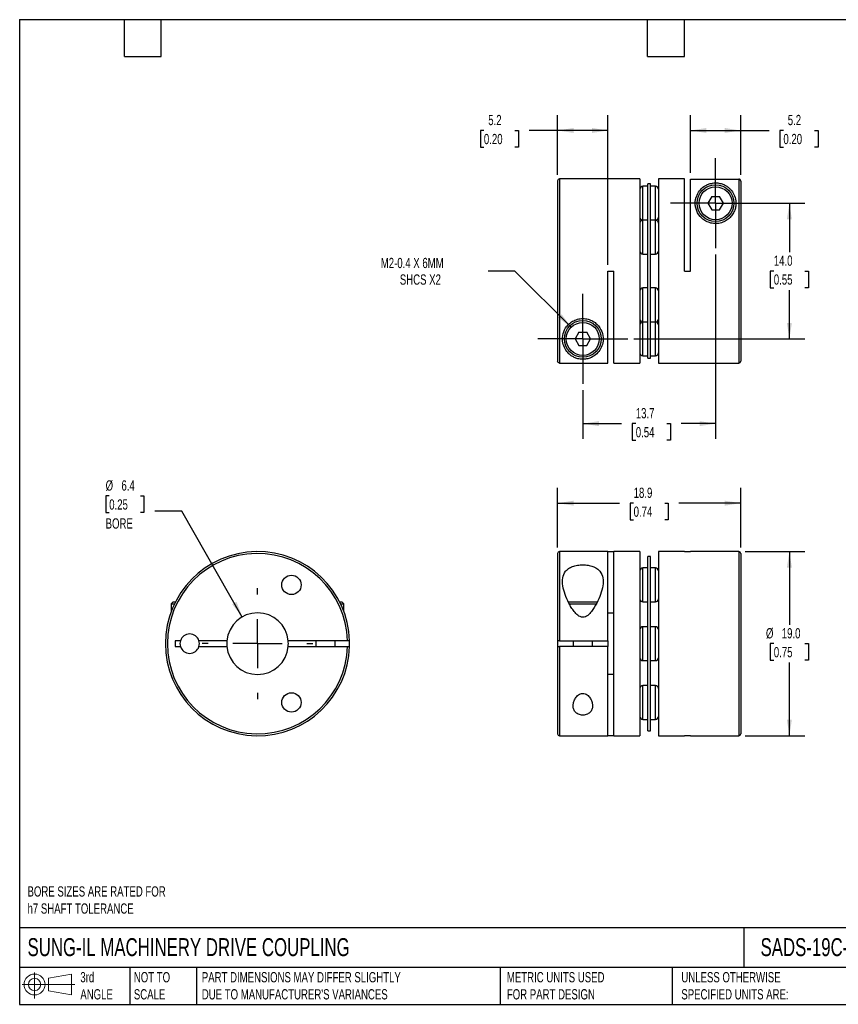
# Model space of a CAD drawing. Header units: millimetres. Extents: x 3 to 137, y 3 to 105.
# Tile 1 of 2: x 3 to 88, y 3 to 105. Entities that reach past the tile are written whole.
import ezdxf

# ---------------------------------------------------------------- set-up
doc = ezdxf.new("R2010")
doc.units = ezdxf.units.MM
doc.header["$LTSCALE"] = 0.5
doc.linetypes.add('SLD-Center', pattern=[19.05, 15.24, -1.27, 1.27, -1.27])
doc.linetypes.add('SLD-Solid', pattern=[0])
doc.layers.add('CENTER', color=40, linetype='SLD-Center')
doc.layers.add('SLD-DEFPOINTS', color=7, linetype='Continuous')
doc.layers.add('DIMENSIONS', color=140, linetype='SLD-Solid', lineweight=25)
doc.layers.add('TEXT', color=140, linetype='SLD-Solid', lineweight=25)
doc.styles.add('SLDTEXTSTYLE0', font='TXT', dxfattribs={"width": 0.7})
doc.dimstyles.new('SLDDIMSTYLE0', dxfattribs={"dimtxt": 1.079004, "dimasz": 1.651, "dimexe": 0, "dimexo": 0.0625, "dimgap": 0.269751, "dimtad": 0, "dimtih": 1, "dimtoh": 1, "dimdec": 1, "dimrnd": 1e-09, "dimzin": 4, "dimdsep": 46, "dimtxsty": 'SLDTEXTSTYLE0', "dimsah": 1, "dimcen": 0.09, "dimadec": 0, "dimazin": 1, "dimtfac": 1, "dimtdec": 1, "dimtofl": 0, "dimtmove": 0, "dimatfit": 3, "dimfxl": 0, "dimfrac": 2, "dimtolj": 1, "dimtzin": 12, "dimarcsym": 0})
doc.dimstyles.new('SLDDIMSTYLE1', dxfattribs={"dimtxt": 1.079004, "dimasz": 1.651, "dimexe": 0, "dimexo": 0.0625, "dimgap": 0.269751, "dimtad": 0, "dimtih": 1, "dimtoh": 1, "dimdec": 1, "dimrnd": 1e-09, "dimzin": 12, "dimdsep": 46, "dimtxsty": 'SLDTEXTSTYLE0', "dimsah": 1, "dimcen": 0.09, "dimadec": 0, "dimazin": 3, "dimtfac": 1, "dimtdec": 1, "dimtofl": 0, "dimtmove": 0, "dimatfit": 3, "dimfxl": 0, "dimfrac": 2, "dimtolj": 1, "dimtzin": 12, "dimarcsym": 0})
doc.dimstyles.new('SLDDIMSTYLE2', dxfattribs={"dimtxt": 1.079004, "dimasz": 1.651, "dimexe": 0, "dimexo": 0.0625, "dimgap": 0.269751, "dimtad": 0, "dimtih": 1, "dimtoh": 1, "dimdec": 1, "dimrnd": 1e-09, "dimzin": 12, "dimdsep": 46, "dimtxsty": 'SLDTEXTSTYLE0', "dimsah": 1, "dimcen": 0, "dimadec": 0, "dimazin": 3, "dimtfac": 1, "dimtdec": 1, "dimtofl": 0, "dimtmove": 0, "dimatfit": 3, "dimfxl": 0, "dimfrac": 2, "dimtolj": 1, "dimtzin": 12, "dimarcsym": 0})
doc.dimstyles.new('SLDDIMSTYLE3', dxfattribs={"dimtxt": 1.079004, "dimasz": 1.651, "dimexe": 0, "dimexo": 0.0625, "dimgap": 0.269751, "dimtad": 0, "dimtih": 1, "dimtoh": 1, "dimdec": 1, "dimrnd": 1e-09, "dimzin": 12, "dimdsep": 46, "dimtxsty": 'SLDTEXTSTYLE0', "dimsah": 1, "dimcen": 0, "dimadec": 0, "dimazin": 3, "dimtfac": 1, "dimtdec": 1, "dimtofl": 0, "dimtmove": 0, "dimatfit": 3, "dimfxl": 0, "dimfrac": 2, "dimtolj": 1, "dimtzin": 12, "dimarcsym": 0})

# ---------------------------------------------------------------- blocks, each defined once
blk = doc.blocks.new('Block11')
at = {"color": 7, "linetype": 'SLD-Solid', "lineweight": 18}
for p, q in [((1.29, 2.66), (1.29, 0)), ((2.74, 2.08), (5.09, 2.52)), ((2.74, 0.8), (2.74, 2.08)), ((5.09, 2.52), (5.09, 0.37)), ((0, 1.44), (5.44, 1.44)), ((2.74, 0.8), (5.09, 0.37))]:
    blk.add_line(p, q, dxfattribs=at)
for radius in [1.08, 0.643]:
    blk.add_circle((1.29, 1.44), radius, dxfattribs=at)
blk = doc.blocks.new('Block12')
at = {"layer": 'SLD-DEFPOINTS'}
blk.add_blockref('Block11', (0, 0), dxfattribs=at)
blk = doc.blocks.new('_D')
at = {"layer": 'DIMENSIONS'}
for p, q in [((78, 49.89), (84.16, 49.89)), ((82.58, 49.89), (82.58, 42.34)), ((80.97, 40.39), (80.61, 40.39)), ((80.61, 40.39), (80.61, 38.67)), ((84.18, 40.39), (84.54, 40.39)), ((84.54, 40.39), (84.54, 38.67)), ((80.61, 38.67), (80.97, 38.67)), ((84.54, 38.67), (84.18, 38.67)), ((82.58, 30.89), (82.58, 38.43)), ((78, 30.89), (84.16, 30.89))]:
    blk.add_line(p, q, dxfattribs=at)
for points in [[(82.58, 49.89), (82.32, 48.24), (82.83, 48.24)], [(82.58, 30.89), (82.83, 32.54), (82.32, 32.54)]]:
    blk.add_solid(points, dxfattribs=at)
at = {"layer": 'DIMENSIONS', "char_height": 1.058, "attachment_point": 1, "style": 'SLDTEXTSTYLE0'}
for s, insert in [('%%c', (80.16, 41.99)), ('19.0', (81.79, 41.99)), ('0.75', (80.97, 40.04))]:
    blk.add_mtext(s, dxfattribs=dict(at, insert=insert))
blk = doc.blocks.new('_D_1')
at = {"layer": 'DIMENSIONS'}
for p, q in [((58.66, 50.32), (58.66, 56.47)), ((77.56, 50.32), (77.56, 56.47)), ((58.66, 54.89), (65.05, 54.89)), ((66.51, 54.89), (66.15, 54.89)), ((66.15, 54.89), (66.15, 53.17)), ((69.72, 54.89), (70.08, 54.89)), ((70.08, 54.89), (70.08, 53.17)), ((77.56, 54.89), (71.18, 54.89)), ((66.15, 53.17), (66.51, 53.17)), ((70.08, 53.17), (69.72, 53.17))]:
    blk.add_line(p, q, dxfattribs=at)
for points in [[(58.66, 54.89), (60.32, 54.63), (60.32, 55.14)], [(77.56, 54.89), (75.91, 55.14), (75.91, 54.63)]]:
    blk.add_solid(points, dxfattribs=at)
at = {"layer": 'DIMENSIONS', "char_height": 1.058, "attachment_point": 1, "style": 'SLDTEXTSTYLE0'}
for s, insert in [('18.9', (66.51, 56.49)), ('0.74', (66.51, 54.54))]:
    blk.add_mtext(s, dxfattribs=dict(at, insert=insert))
blk = doc.blocks.new('_D_3')
at = {"layer": 'DIMENSIONS'}
for p, q in [((75.6, 85.84), (84.16, 85.84)), ((82.58, 85.84), (82.58, 80.79)), ((80.97, 78.84), (80.61, 78.84)), ((80.61, 78.84), (80.61, 77.12)), ((84.18, 78.84), (84.54, 78.84)), ((84.54, 78.84), (84.54, 77.12)), ((80.61, 77.12), (80.97, 77.12)), ((82.58, 71.84), (82.58, 76.88)), ((84.54, 77.12), (84.18, 77.12)), ((66.54, 71.84), (84.16, 71.84))]:
    blk.add_line(p, q, dxfattribs=at)
for points in [[(82.58, 85.84), (82.32, 84.19), (82.83, 84.19)], [(82.58, 71.84), (82.83, 73.49), (82.32, 73.49)]]:
    blk.add_solid(points, dxfattribs=at)
at = {"layer": 'DIMENSIONS', "char_height": 1.058, "attachment_point": 1, "style": 'SLDTEXTSTYLE0'}
for s, insert in [('14.0', (80.97, 80.44)), ('0.55', (80.97, 78.49))]:
    blk.add_mtext(s, dxfattribs=dict(at, insert=insert))
blk = doc.blocks.new('_D_4')
at = {"layer": 'DIMENSIONS'}
for p, q in [((74.96, 80.56), (74.96, 61.51)), ((61.26, 66.56), (61.26, 61.51)), ((61.26, 63.09), (65.27, 63.09)), ((66.73, 63.09), (66.37, 63.09)), ((66.37, 63.09), (66.37, 61.38)), ((69.94, 63.09), (70.3, 63.09)), ((70.3, 63.09), (70.3, 61.38)), ((74.96, 63.09), (71.4, 63.09)), ((66.37, 61.38), (66.73, 61.38)), ((70.3, 61.38), (69.94, 61.38))]:
    blk.add_line(p, q, dxfattribs=at)
for points in [[(61.26, 63.09), (62.92, 62.84), (62.92, 63.35)], [(74.96, 63.09), (73.31, 63.35), (73.31, 62.84)]]:
    blk.add_solid(points, dxfattribs=at)
at = {"layer": 'DIMENSIONS', "char_height": 1.058, "attachment_point": 1, "style": 'SLDTEXTSTYLE0'}
for s, insert in [('13.7', (66.73, 64.7)), ('0.54', (66.73, 62.74))]:
    blk.add_mtext(s, dxfattribs=dict(at, insert=insert))
blk = doc.blocks.new('_D_5')
at = {"layer": 'DIMENSIONS'}
for p, q in [((58.66, 88.77), (58.66, 94.93)), ((63.86, 79.47), (63.86, 94.93)), ((51.06, 93.34), (50.7, 93.34)), ((50.7, 93.34), (50.7, 91.63)), ((54.27, 93.34), (54.63, 93.34)), ((54.63, 93.34), (54.63, 91.63)), ((58.66, 93.34), (55.73, 93.34)), ((63.86, 93.34), (58.66, 93.34)), ((50.7, 91.63), (51.06, 91.63)), ((54.63, 91.63), (54.27, 91.63))]:
    blk.add_line(p, q, dxfattribs=at)
for points in [[(58.66, 93.34), (60.32, 93.09), (60.32, 93.6)], [(63.86, 93.34), (62.21, 93.6), (62.21, 93.09)]]:
    blk.add_solid(points, dxfattribs=at)
at = {"layer": 'DIMENSIONS', "char_height": 1.058, "attachment_point": 1, "style": 'SLDTEXTSTYLE0'}
for s, insert in [('5.2', (51.51, 94.95)), ('0.20', (51.06, 92.99))]:
    blk.add_mtext(s, dxfattribs=dict(at, insert=insert))
blk = doc.blocks.new('_D_6')
at = {"layer": 'DIMENSIONS'}
for p, q in [((72.36, 88.97), (72.36, 94.93)), ((77.56, 88.77), (77.56, 94.93)), ((72.36, 93.34), (77.56, 93.34)), ((77.56, 93.34), (80.5, 93.34)), ((81.96, 93.34), (81.6, 93.34)), ((81.6, 93.34), (81.6, 91.63)), ((85.17, 93.34), (85.53, 93.34)), ((85.53, 93.34), (85.53, 91.63)), ((81.6, 91.63), (81.96, 91.63)), ((85.53, 91.63), (85.17, 91.63))]:
    blk.add_line(p, q, dxfattribs=at)
for points in [[(72.36, 93.34), (74.02, 93.09), (74.02, 93.6)], [(77.56, 93.34), (75.91, 93.6), (75.91, 93.09)]]:
    blk.add_solid(points, dxfattribs=at)
at = {"layer": 'DIMENSIONS', "char_height": 1.058, "attachment_point": 1, "style": 'SLDTEXTSTYLE0'}
for s, insert in [('5.2', (82.41, 94.95)), ('0.20', (81.96, 92.99))]:
    blk.add_mtext(s, dxfattribs=dict(at, insert=insert))
blk = doc.blocks.new('_D_7')
at = {"layer": 'DIMENSIONS'}
for p, q in [((54.26, 78.84), (51.49, 78.84)), ((60.06, 73.04), (54.26, 78.84))]:
    blk.add_line(p, q, dxfattribs=at)
blk.add_solid([(60.06, 73.04), (59.07, 74.39), (58.72, 74.03)], dxfattribs=at)
at = {"layer": 'DIMENSIONS', "attachment_point": 1, "style": 'SLDTEXTSTYLE0'}
for s, insert, char_height in [('M2-0.4 X 6MM', (40.42, 80.2), 1.0583), ('SHCS X2', (42.39, 78.49), 1.058)]:
    blk.add_mtext(s, dxfattribs=dict(at, insert=insert, char_height=char_height))
blk = doc.blocks.new('SW_CENTERMARKSYMBOL_1')
at = {"layer": 'CENTER', "color": 0}
for p, q in [((0, 2.54), (0, 4.64)), ((0, 0), (0, 2.54)), ((-2.54, 0), (-4.64, 0)), ((0, 0), (-2.54, 0)), ((0, 0), (0, -2.54)), ((0, 0), (2.54, 0)), ((2.54, 0), (4.64, 0)), ((0, -2.54), (0, -4.64))]:
    blk.add_line(p, q, dxfattribs=at)
blk = doc.blocks.new('SW_CENTERMARKSYMBOL_2')
at = {"layer": 'CENTER', "color": 0}
for p, q in [((0, 2.54), (0, 4.64)), ((0, 0), (0, 2.54)), ((-2.54, 0), (-4.64, 0)), ((0, 0), (-2.54, 0)), ((0, 0), (0, -2.54)), ((0, 0), (2.54, 0)), ((2.54, 0), (4.64, 0)), ((0, -2.54), (0, -4.64))]:
    blk.add_line(p, q, dxfattribs=at)
blk = doc.blocks.new('_D_8')
at = {"layer": 'DIMENSIONS'}
for p, q in [((12.41, 55.63), (12.05, 55.63)), ((12.05, 55.63), (12.05, 53.91)), ((15.62, 55.63), (15.98, 55.63)), ((15.98, 55.63), (15.98, 53.91)), ((12.05, 53.91), (12.41, 53.91)), ((15.98, 53.91), (15.62, 53.91)), ((19.91, 54.06), (17.13, 54.06)), ((26.14, 43.14), (19.91, 54.06))]:
    blk.add_line(p, q, dxfattribs=at)
blk.add_solid([(26.14, 43.14), (25.54, 44.7), (25.1, 44.45)], dxfattribs=at)
at = {"layer": 'DIMENSIONS', "char_height": 1.058, "attachment_point": 1, "style": 'SLDTEXTSTYLE0'}
for s, insert in [('%%c', (12.04, 57.24)), ('6.4', (13.67, 57.24)), ('0.25', (12.41, 55.28)), ('BORE', (12.04, 53.32))]:
    blk.add_mtext(s, dxfattribs=dict(at, insert=insert))
blk = doc.blocks.new('SW_CENTERMARKSYMBOL_3')
at = {"layer": 'CENTER', "color": 0}
for p, q in [((0, 5.08), (0, 5.715)), ((0, 0), (0, 2.54)), ((-5.08, 0), (-5.715, 0)), ((0, 0), (-2.54, 0)), ((0, 0), (0, -2.54)), ((0, 0), (2.54, 0)), ((5.08, 0), (5.715, 0)), ((0, -5.08), (0, -5.715))]:
    blk.add_line(p, q, dxfattribs=at)

msp = doc.modelspace()

# ---------------------------------------------------------------- linework, layer by layer
for p, q in [((58.66, 88.14), (58.66, 69.54)), ((67.16, 88.34), (58.86, 88.34)), ((58.86, 88.34), (58.86, 69.34)), ((67.16, 88.34), (67.16, 69.34)), ((67.99, 87.59), (67.46, 87.59)), ((67.46, 84.09), (67.46, 87.59)), ((68.24, 87.84), (67.99, 87.84)), ((67.99, 69.84), (67.99, 87.84)), ((68.24, 69.84), (68.24, 87.84)), ((68.76, 87.59), (68.24, 87.59)), ((68.76, 84.09), (68.76, 87.59)), ((71.76, 88.34), (69.06, 88.34)), ((69.06, 88.34), (69.06, 69.34)), ((71.76, 78.84), (71.76, 88.34)), ((72.36, 88.33), (77.36, 88.33)), ((72.36, 78.84), (72.36, 88.33)), ((77.36, 88.33), (77.36, 69.34)), ((77.56, 88.13), (77.56, 69.54)), ((74.56, 86.54), (74.16, 85.84)), ((74.56, 86.54), (75.37, 86.54)), ((75.77, 85.84), (75.37, 86.54)), ((74.16, 85.84), (74.56, 85.14)), ((75.37, 85.14), (75.77, 85.84)), ((74.56, 85.14), (75.37, 85.14)), ((67.99, 84.09), (67.46, 84.09)), ((67.46, 80.59), (67.46, 84.09)), ((68.76, 84.09), (68.24, 84.09)), ((68.76, 80.59), (68.76, 84.09)), ((67.46, 80.59), (67.99, 80.59)), ((68.24, 80.59), (68.76, 80.59)), ((63.86, 78.84), (64.46, 78.84)), ((63.86, 69.34), (63.86, 78.84)), ((64.46, 69.34), (64.46, 78.84)), ((71.76, 78.84), (72.36, 78.84)), ((67.99, 77.09), (67.46, 77.09)), ((67.46, 73.59), (67.46, 77.09)), ((68.76, 77.09), (68.24, 77.09)), ((68.76, 73.59), (68.76, 77.09)), ((67.46, 73.59), (67.99, 73.59)), ((67.46, 70.09), (67.46, 73.59)), ((68.24, 73.59), (68.76, 73.59)), ((68.76, 70.09), (68.76, 73.59)), ((60.86, 72.54), (60.46, 71.84)), ((60.86, 72.54), (61.67, 72.54)), ((62.07, 71.84), (61.67, 72.54)), ((60.46, 71.84), (60.86, 71.14)), ((60.86, 71.14), (61.67, 71.14)), ((61.67, 71.14), (62.07, 71.84)), ((58.86, 69.34), (63.86, 69.34)), ((64.46, 69.34), (67.16, 69.34)), ((67.46, 70.09), (67.99, 70.09)), ((67.99, 69.84), (68.24, 69.84)), ((68.24, 70.09), (68.76, 70.09)), ((69.06, 69.34), (77.36, 69.34)), ((63.86, 49.89), (58.86, 49.89)), ((58.86, 49.89), (58.86, 40.69)), ((63.86, 49.89), (64.46, 49.89)), ((63.86, 40.69), (63.86, 49.89)), ((67.16, 49.89), (64.46, 49.89)), ((64.46, 30.89), (64.46, 49.89)), ((67.16, 49.89), (67.16, 30.89)), ((71.76, 49.89), (69.06, 49.89)), ((69.06, 49.89), (69.06, 30.89)), ((71.76, 49.89), (72.36, 49.89)), ((77.36, 49.89), (72.36, 49.89)), ((77.36, 49.89), (77.36, 30.89)), ((58.66, 49.69), (58.66, 40.69)), ((68.24, 49.39), (67.99, 49.39)), ((67.99, 40.39), (67.99, 49.39)), ((68.24, 40.39), (68.24, 49.39)), ((77.56, 49.69), (77.56, 31.09)), ((67.99, 48.2), (67.46, 48.2)), ((67.46, 46.45), (67.46, 48.2)), ((68.76, 48.2), (68.24, 48.2)), ((68.76, 46.45), (68.76, 48.2)), ((67.46, 44.7), (67.46, 46.45)), ((68.76, 44.7), (68.76, 46.45)), ((19.01, 44.69), (18.81, 44.49)), ((18.81, 44.49), (18.81, 43.71)), ((18.81, 44.49), (19.14, 44.49)), ((19.01, 44.69), (19.24, 44.69)), ((36.18, 44.69), (36.41, 44.69)), ((36.28, 44.49), (36.61, 44.49)), ((36.61, 44.49), (36.41, 44.69)), ((36.61, 43.71), (36.61, 44.49)), ((59.77, 44.69), (62.77, 44.69)), ((59.86, 44.49), (62.66, 44.49)), ((67.46, 44.7), (67.99, 44.7)), ((68.24, 44.7), (68.76, 44.7)), ((63.86, 43.56), (64.46, 43.56)), ((67.99, 42.14), (67.46, 42.14)), ((67.46, 40.39), (67.46, 42.14)), ((68.76, 42.14), (68.24, 42.14)), ((68.76, 40.39), (68.76, 42.14)), ((19.76, 40.69), (19.21, 40.69)), ((19.21, 40.69), (19.21, 40.09)), ((24.55, 40.69), (21.67, 40.69)), ((37.01, 40.69), (30.87, 40.69)), ((33.71, 40.69), (33.71, 40.09)), ((35.71, 40.09), (35.71, 40.69)), ((58.66, 40.69), (58.66, 40.09)), ((58.86, 40.69), (63.86, 40.69)), ((60.26, 40.69), (60.26, 40.09)), ((62.26, 40.09), (62.26, 40.69)), ((63.86, 40.69), (63.86, 40.09)), ((19.21, 40.09), (19.76, 40.09)), ((21.67, 40.09), (24.55, 40.09)), ((30.87, 40.09), (37.01, 40.09)), ((58.66, 40.09), (58.66, 31.09)), ((63.86, 40.09), (58.86, 40.09)), ((58.86, 40.09), (58.86, 30.89)), ((63.86, 30.89), (63.86, 40.09)), ((67.46, 38.64), (67.46, 40.39)), ((67.99, 31.39), (67.99, 40.39)), ((68.24, 31.39), (68.24, 40.39)), ((68.76, 38.64), (68.76, 40.39)), ((67.46, 38.64), (67.99, 38.64)), ((68.24, 38.64), (68.76, 38.64)), ((64.46, 37.21), (63.86, 37.21)), ((67.99, 36.07), (67.46, 36.07)), ((67.46, 34.32), (67.46, 36.07)), ((68.76, 36.07), (68.24, 36.07)), ((68.76, 34.32), (68.76, 36.07)), ((67.46, 32.57), (67.46, 34.32)), ((68.76, 32.57), (68.76, 34.32)), ((67.46, 32.57), (67.99, 32.57)), ((68.24, 32.57), (68.76, 32.57)), ((58.86, 30.89), (63.86, 30.89)), ((64.46, 30.89), (63.86, 30.89)), ((64.46, 30.89), (67.16, 30.89)), ((67.99, 31.39), (68.24, 31.39)), ((69.06, 30.89), (71.76, 30.89)), ((72.36, 30.89), (71.76, 30.89)), ((72.36, 30.89), (77.36, 30.89))]:
    msp.add_line(p, q)
at = {"flags": 128}
msp.add_lwpolyline([(37.21, 40.09), (37.21, 40.39), (37.21, 40.69)], dxfattribs=at)
for centre, radius in [((74.96, 85.84), 1.9), ((74.96, 85.84), 1.7), ((61.26, 71.84), 1.9), ((61.26, 71.84), 1.7), ((31.21, 46.45), 1), ((31.21, 34.32), 1)]:
    msp.add_circle(centre, radius)
for centre, radius, start, end in [((58.86, 88.14), 0.2, 90, 180), ((67.46, 87.29), 0.3, 90, 180), ((68.76, 87.29), 0.3, 0, 90), ((67.46, 84.39), 0.3, 180, 270), ((68.76, 84.39), 0.3, 270, 0), ((67.46, 83.79), 0.3, 90, 180), ((68.76, 83.79), 0.3, 0, 90), ((67.46, 80.89), 0.3, 180, 270), ((68.76, 80.89), 0.3, 270, 0), ((67.46, 76.79), 0.3, 90, 180), ((68.76, 76.79), 0.3, 0, 90), ((67.46, 73.89), 0.3, 180, 270), ((67.46, 73.29), 0.3, 90, 180), ((68.76, 73.89), 0.3, 270, 0), ((68.76, 73.29), 0.3, 0, 90), ((67.46, 70.39), 0.3, 180, 270), ((68.76, 70.39), 0.3, 270, 0), ((77.36, 69.54), 0.2, 270, 0), ((27.71, 40.39), 9.5, 1.8096, 358.1904), ((58.86, 49.69), 0.2, 90, 180), ((77.36, 49.69), 0.2, 0, 90), ((27.71, 40.39), 9.3, 1.8486, 358.1514), ((67.46, 47.9), 0.3, 90, 180), ((68.76, 47.9), 0.3, 0, 90), ((67.46, 45), 0.3, 180, 270), ((68.76, 45), 0.3, 270, 0), ((27.71, 40.39), 3.18, 5.4219, 174.5781), ((67.46, 41.84), 0.3, 90, 180), ((68.76, 41.84), 0.3, 0, 90), ((20.71, 40.39), 1, 162.5424, 197.4576), ((20.71, 40.39), 1, 17.4576, 162.5424), ((20.71, 40.39), 1, 342.5424, 17.4576), ((27.71, 40.39), 3.18, 174.5781, 185.4219), ((27.71, 40.39), 3.18, 354.5781, 5.4219), ((20.71, 40.39), 1, 197.4576, 342.5424), ((27.71, 40.39), 3.18, 185.4219, 354.5781), ((67.46, 38.94), 0.3, 180, 270), ((68.76, 38.94), 0.3, 270, 0), ((67.46, 35.77), 0.3, 90, 180), ((68.76, 35.77), 0.3, 0, 90), ((67.46, 32.87), 0.3, 180, 270), ((68.76, 32.87), 0.3, 270, 0), ((58.86, 31.09), 0.2, 180, 270), ((77.36, 31.09), 0.2, 270, 0)]:
    msp.add_arc(centre, radius, start, end)
for points, knots in [([(72.86, 85.84), (72.86, 85.71), (72.88, 85.58), (72.93, 85.32), (72.96, 85.18), (73.13, 84.78), (73.3, 84.51), (73.67, 84.17), (73.81, 84.07), (74.13, 83.9), (74.3, 83.84), (74.65, 83.75), (74.84, 83.73), (75.21, 83.74), (75.4, 83.77), (75.74, 83.88), (75.91, 83.95), (76.21, 84.14), (76.34, 84.24), (76.58, 84.48), (76.67, 84.61), (76.83, 84.87), (76.9, 85), (76.99, 85.27), (77.02, 85.4), (77.06, 85.66), (77.07, 85.79), (77.05, 86.16), (77, 86.39), (76.84, 86.8), (76.73, 86.99), (76.53, 87.24), (76.46, 87.31), (76.3, 87.46), (76.22, 87.53), (76.03, 87.65), (75.93, 87.71), (75.7, 87.81), (75.58, 87.85), (75.35, 87.9), (75.27, 87.92), (75.1, 87.93), (75, 87.94), (74.82, 87.93), (74.73, 87.92), (74.56, 87.9), (74.49, 87.88), (74.27, 87.83), (74.16, 87.78), (73.94, 87.67), (73.84, 87.61), (73.57, 87.42), (73.42, 87.27), (73.16, 86.93), (73.06, 86.74), (72.91, 86.32), (72.86, 86.09), (72.86, 85.84)], [0, 0, 0, 0, 0.03125, 0.03125, 0.0625, 0.0625, 0.125, 0.125, 0.15625, 0.15625, 0.1875, 0.1875, 0.21875, 0.21875, 0.25, 0.25, 0.28125, 0.28125, 0.3125, 0.3125, 0.34375, 0.34375, 0.375, 0.375, 0.40625, 0.40625, 0.4375, 0.4375, 0.5, 0.5, 0.5625, 0.5625, 0.59375, 0.59375, 0.625, 0.625, 0.65625, 0.65625, 0.6875, 0.6875, 0.703125, 0.703125, 0.71875, 0.71875, 0.734375, 0.734375, 0.75, 0.75, 0.78125, 0.78125, 0.8125, 0.8125, 0.875, 0.875, 0.9375, 0.9375, 1, 1, 1, 1]), ([(77.56, 88.13), (77.56, 88.18), (77.54, 88.24), (77.47, 88.31), (77.42, 88.33), (77.36, 88.33)], [0, 0, 0, 0, 0.5, 0.5, 1, 1, 1, 1]), ([(61.26, 69.74), (61.45, 69.74), (61.63, 69.76), (61.92, 69.83), (62.04, 69.88), (62.37, 70.03), (62.55, 70.16), (62.86, 70.46), (62.99, 70.62), (63.21, 71), (63.28, 71.21), (63.37, 71.67), (63.38, 71.92), (63.29, 72.45), (63.19, 72.72), (62.94, 73.11), (62.84, 73.24), (62.6, 73.47), (62.46, 73.57), (62.15, 73.75), (61.98, 73.82), (61.63, 73.91), (61.44, 73.94), (61.07, 73.94), (60.89, 73.91), (60.53, 73.81), (60.37, 73.74), (60.06, 73.57), (59.92, 73.46), (59.69, 73.23), (59.58, 73.1), (59.33, 72.72), (59.24, 72.44), (59.15, 71.92), (59.16, 71.67), (59.25, 71.21), (59.33, 71), (59.54, 70.62), (59.67, 70.45), (59.9, 70.24), (59.99, 70.17), (60.17, 70.04), (60.27, 69.98), (60.49, 69.88), (60.61, 69.83), (60.83, 69.78), (60.91, 69.77), (61.08, 69.74), (61.17, 69.74), (61.26, 69.74)], [0, 0, 0, 0, 0.03125, 0.03125, 0.0625, 0.0625, 0.125, 0.125, 0.1875, 0.1875, 0.25, 0.25, 0.3125, 0.3125, 0.375, 0.375, 0.40625, 0.40625, 0.4375, 0.4375, 0.46875, 0.46875, 0.5, 0.5, 0.53125, 0.53125, 0.5625, 0.5625, 0.59375, 0.59375, 0.625, 0.625, 0.6875, 0.6875, 0.75, 0.75, 0.8125, 0.8125, 0.875, 0.875, 0.90625, 0.90625, 0.9375, 0.9375, 0.96875, 0.96875, 0.984375, 0.984375, 1, 1, 1, 1]), ([(58.86, 69.34), (58.81, 69.34), (58.76, 69.36), (58.69, 69.44), (58.66, 69.49), (58.66, 69.54)], [0, 0, 0, 0, 0.5, 0.5, 1, 1, 1, 1]), ([(61.26, 43.11), (61.45, 43.11), (61.63, 43.2), (61.92, 43.42), (62.04, 43.56), (62.37, 43.97), (62.55, 44.28), (62.86, 44.87), (62.99, 45.17), (63.21, 45.77), (63.28, 46.07), (63.37, 46.63), (63.38, 46.91), (63.29, 47.42), (63.19, 47.66), (62.94, 47.97), (62.84, 48.06), (62.6, 48.23), (62.46, 48.3), (62.15, 48.41), (61.98, 48.45), (61.63, 48.51), (61.44, 48.53), (61.07, 48.52), (60.89, 48.51), (60.53, 48.45), (60.37, 48.41), (60.06, 48.29), (59.92, 48.22), (59.69, 48.06), (59.58, 47.96), (59.33, 47.66), (59.24, 47.42), (59.15, 46.91), (59.16, 46.63), (59.25, 46.06), (59.33, 45.77), (59.54, 45.17), (59.67, 44.87), (59.9, 44.42), (59.99, 44.27), (60.17, 43.98), (60.27, 43.83), (60.49, 43.56), (60.61, 43.43), (60.83, 43.26), (60.91, 43.21), (61.08, 43.14), (61.17, 43.11), (61.26, 43.11)], [0, 0, 0, 0, 0.03125, 0.03125, 0.0625, 0.0625, 0.125, 0.125, 0.1875, 0.1875, 0.25, 0.25, 0.3125, 0.3125, 0.375, 0.375, 0.40625, 0.40625, 0.4375, 0.4375, 0.46875, 0.46875, 0.5, 0.5, 0.53125, 0.53125, 0.5625, 0.5625, 0.59375, 0.59375, 0.625, 0.625, 0.6875, 0.6875, 0.75, 0.75, 0.8125, 0.8125, 0.875, 0.875, 0.90625, 0.90625, 0.9375, 0.9375, 0.96875, 0.96875, 0.984375, 0.984375, 1, 1, 1, 1]), ([(37.21, 40.69), (37.21, 40.69), (37.19, 40.69), (37.11, 40.69), (37.06, 40.69), (37.01, 40.69)], [0, 0, 0, 0, 0.5, 0.5, 1, 1, 1, 1]), ([(58.86, 40.69), (58.81, 40.69), (58.76, 40.69), (58.69, 40.69), (58.66, 40.69), (58.66, 40.69)], [0, 0, 0, 0, 0.5, 0.5, 1, 1, 1, 1]), ([(37.01, 40.09), (37.06, 40.09), (37.11, 40.09), (37.19, 40.09), (37.21, 40.09), (37.21, 40.09)], [0, 0, 0, 0, 0.5, 0.5, 1, 1, 1, 1]), ([(58.66, 40.09), (58.66, 40.09), (58.69, 40.09), (58.76, 40.09), (58.81, 40.09), (58.86, 40.09)], [0, 0, 0, 0, 0.5, 0.5, 1, 1, 1, 1]), ([(61.26, 35.26), (61.1, 35.26), (60.94, 35.19), (60.69, 35.01), (60.6, 34.89), (60.44, 34.66), (60.38, 34.53), (60.3, 34.29), (60.27, 34.16), (60.26, 33.92), (60.27, 33.8), (60.33, 33.57), (60.39, 33.46), (60.55, 33.26), (60.66, 33.18), (60.94, 33.06), (61.1, 33.02), (61.43, 33.02), (61.6, 33.06), (61.87, 33.18), (61.98, 33.26), (62.14, 33.46), (62.2, 33.57), (62.26, 33.8), (62.27, 33.92), (62.25, 34.16), (62.23, 34.29), (62.15, 34.54), (62.09, 34.66), (61.93, 34.89), (61.84, 35.01), (61.65, 35.15), (61.58, 35.19), (61.43, 35.25), (61.35, 35.26), (61.26, 35.26)], [0, 0, 0, 0, 0.0625, 0.0625, 0.125, 0.125, 0.1875, 0.1875, 0.25, 0.25, 0.3125, 0.3125, 0.375, 0.375, 0.4375, 0.4375, 0.5, 0.5, 0.5625, 0.5625, 0.625, 0.625, 0.6875, 0.6875, 0.75, 0.75, 0.8125, 0.8125, 0.875, 0.875, 0.9375, 0.9375, 0.96875, 0.96875, 1, 1, 1, 1])]:
    msp.add_open_spline(points, degree=3, knots=knots)
at = {"layer": 'TEXT'}
for p, q in [((3.17, 104.78), (136.52, 104.78)), ((3.17, 104.78), (3.17, 3.17)), ((13.97, 100.97), (13.97, 104.78)), ((17.78, 100.97), (17.78, 104.78)), ((67.94, 100.97), (67.94, 104.78)), ((71.75, 100.97), (71.75, 104.78)), ((13.97, 100.97), (17.78, 100.97)), ((67.94, 100.97), (71.75, 100.97)), ((136.52, 11.06), (3.17, 11.06)), ((77.88, 11.06), (77.88, 6.98)), ((136.52, 6.98), (3.17, 6.98)), ((14.52, 6.98), (14.52, 3.17)), ((21.42, 6.98), (21.42, 3.17)), ((52.74, 6.98), (52.74, 3.17)), ((70.5, 6.98), (70.5, 3.17)), ((3.17, 3.17), (136.52, 3.17))]:
    msp.add_line(p, q, dxfattribs=at)

# ---------------------------------------------------------------- block references
at = {"layer": 'CENTER'}
for name, p in [('SW_CENTERMARKSYMBOL_2', (74.96, 85.84)), ('SW_CENTERMARKSYMBOL_1', (61.26, 71.84)), ('SW_CENTERMARKSYMBOL_3', (27.71, 40.39))]:
    msp.add_blockref(name, p, dxfattribs=at)
at = {"layer": 'SLD-DEFPOINTS'}
msp.add_blockref('Block12', (3.42, 3.78), dxfattribs=at)

# ---------------------------------------------------------------- texts
at = {"layer": 'TEXT', "attachment_point": 1, "style": 'SLDTEXTSTYLE0'}
for s, insert, char_height in [('BORE SIZES ARE RATED FOR^Jh7 SHAFT TOLERANCE', (3.98, 15.35), 1.0583), ('SUNG-IL MACHINERY DRIVE COUPLING', (3.98, 10), 1.8521), ('SADS-19C-6.35-6.35', (79.6, 10), 1.8521), ('3rd^JANGLE', (9.43, 6.5), 1.058), ('NOT TO^JSCALE', (14.95, 6.5), 1.0583), ("PART DIMENSIONS MAY DIFFER SLIGHTLY ^JDUE TO MANUFACTURER'S VARIANCES", (21.96, 6.5), 1.0583), ('METRIC UNITS USED ^JFOR PART DESIGN', (53.43, 6.5), 1.0583), ('UNLESS OTHERWISE ^JSPECIFIED UNITS ARE:', (71.43, 6.5), 1.0583)]:
    msp.add_mtext(s, dxfattribs=dict(at, insert=insert, char_height=char_height))

# ---------------------------------------------------------------- dimensions: what is measured, and where the dimension line sits
at = {"layer": 'DIMENSIONS'}
for base, p1, p2, picture, middle in [((58.66, 93.34), (63.86, 78.84), (58.66, 88.14), '_D_5', (52.67, 93.34)), ((77.56, 93.34), (72.36, 88.33), (77.56, 88.13), '_D_6', (83.56, 93.34)), ((61.26, 63.09), (74.96, 81.2), (61.26, 67.2), '_D_4', (68.34, 63.09)), ((58.66, 54.89), (77.56, 49.69), (58.66, 49.69), '_D_1', (68.11, 54.89))]:
    dim = msp.add_linear_dim(base=base, p1=p1, p2=p2, dimstyle='SLDDIMSTYLE1', dxfattribs=at)
    dim.commit()
    dim.dimension.update_dxf_attribs({"geometry": picture, "text_midpoint": middle, "dimtype": 160})
dim = msp.add_linear_dim(base=(82.58, 71.84), p1=(74.96, 85.84), p2=(65.9, 71.84), angle=90, dimstyle='SLDDIMSTYLE0', dxfattribs=at)
dim.commit()
dim.dimension.update_dxf_attribs({"geometry": '_D_3', "text_midpoint": (82.58, 78.84), "dimtype": 160})
dim = msp.add_diameter_dim_2p(p1=(62.47, 70.63), p2=(60.06, 73.04), text='M2-0.4 X 6MM\\PSHCS X2', dimstyle='SLDDIMSTYLE3', override={"dimpost": '<>'}, dxfattribs=at)
dim.commit()
dim.dimension.update_dxf_attribs({"geometry": '_D_7', "text_midpoint": (45.56, 78.84), "dimtype": 163})
dim = msp.add_diameter_dim_2p(p1=(29.2845, 37.6286), p2=(26.1386, 43.1446), text='<>\\PBORE', dimstyle='SLDDIMSTYLE2', dxfattribs=at)
dim.commit()
dim.dimension.update_dxf_attribs({"geometry": '_D_8', "text_midpoint": (14.0121, 54.6201), "dimtype": 163})
dim = msp.add_linear_dim(base=(82.58, 30.89), p1=(77.36, 49.89), p2=(77.36, 30.89), angle=90, text='%%c<>', dimstyle='SLDDIMSTYLE0', dxfattribs=at)
dim.commit()
dim.dimension.update_dxf_attribs({"geometry": '_D', "text_midpoint": (82.58, 40.39), "dimtype": 160})

doc.saveas('drawing.dxf')
